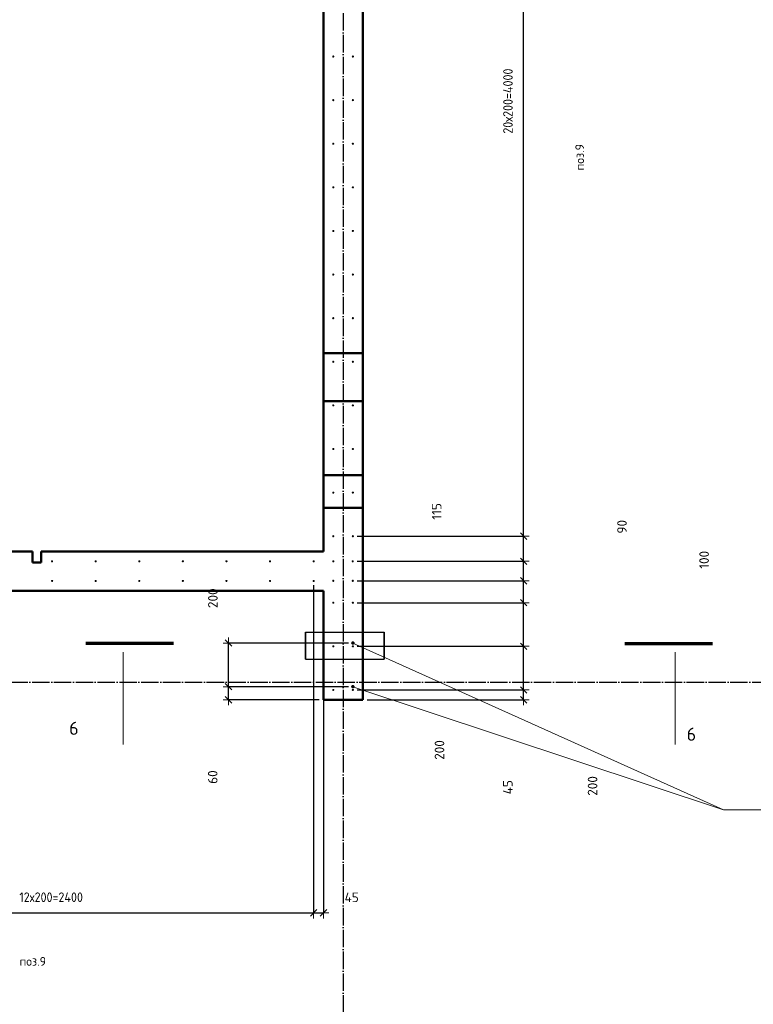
# Model space of a CAD drawing. Header units: millimetres. Extents: x -19950 to 69837, y -2757 to 40090.
# Tile 82 of 136: x 38256 to 41622, y 6923 to 11439. Entities that reach past the tile are written whole.
import ezdxf

# ---------------------------------------------------------------- set-up
doc = ezdxf.new("R2010")
doc.units = ezdxf.units.MM
doc.header["$PDMODE"] = 65
for name, pattern in [('______11', [100, 80, -10, 0, -10]), ('______5', [220, 160, -20, 20, -20]), ('________', [0])]:
    doc.linetypes.add(name, pattern=pattern)
for name, color, linetype, lineweight in [('Standard', 7, 'Continuous', 25), ('Арм.стержн. вертикальными 1', 22, 'Continuous', 35), ('Обозначение разреза_ общее', 7, 'Continuous', 25), ('Размерная линия_ общее', 7, 'Continuous', 13)]:
    doc.layers.add(name, color=color, linetype=linetype, lineweight=lineweight)
doc.layers.add('Арм.стержн. вертикальными 2', color=7, linetype='Continuous', lineweight=35, true_color=0x006e00)
doc.layers.add('Осевая линия_ общее', color=7, linetype='______5', lineweight=13, true_color=0xa0a0a0)
doc.styles.add('ISOCPEUR', font='ISOCPEUR')
doc.dimstyles.new('DIMSTYLE_12', dxfattribs={"dimtxt": 44, "dimasz": 50, "dimexe": 0, "dimexo": 0, "dimgap": 22, "dimtad": 0, "dimdec": 0, "dimrnd": 5, "dimzin": 12, "dimdsep": 46, "dimtxsty": 'ISOCPEUR', "dimblk1": 'ALL_ML_STRICH', "dimblk2": 'ALL_ML_STRICH', "dimsah": 1, "dimcen": 0, "dimclrd": 7, "dimclre": 256, "dimclrt": 7, "dimadec": 0, "dimazin": 0, "dimtfac": 1, "dimtdec": 0, "dimtix": 1, "dimtmove": 2, "dimatfit": 3, "dimfxl": 0, "dimtvp": 1.2, "dimtzin": 0, "dimlwd": 0, "dimlwe": -3, "dimarcsym": 0})
doc.dimstyles.new('DIMSTYLE_17', dxfattribs={"dimtxt": 44, "dimasz": 50, "dimexe": 0, "dimexo": 0, "dimgap": 22, "dimtad": 0, "dimdec": 0, "dimrnd": 5, "dimzin": 12, "dimdsep": 46, "dimtxsty": 'ISOCPEUR', "dimblk1": 'ALL_ML_STRICH', "dimblk2": 'ALL_ML_STRICH', "dimsah": 1, "dimcen": 0, "dimclrd": 7, "dimclre": 256, "dimclrt": 7, "dimadec": 0, "dimazin": 0, "dimtfac": 1, "dimtdec": 0, "dimtix": 1, "dimtmove": 2, "dimatfit": 3, "dimfxl": 0, "dimtzin": 0, "dimlwd": 0, "dimlwe": -3, "dimarcsym": 0})
doc.dimstyles.new('DIMSTYLE_5', dxfattribs={"dimtxt": 44, "dimasz": 50, "dimexe": 0, "dimexo": 0, "dimgap": 22, "dimtad": 2, "dimdec": 0, "dimrnd": 5, "dimzin": 12, "dimdsep": 46, "dimtxsty": 'ISOCPEUR', "dimblk1": 'ALL_ML_STRICH', "dimblk2": 'ALL_ML_STRICH', "dimsah": 1, "dimcen": 0, "dimclrd": 7, "dimclre": 256, "dimclrt": 7, "dimadec": 0, "dimazin": 0, "dimtfac": 1, "dimtdec": 0, "dimtix": 1, "dimtmove": 2, "dimatfit": 3, "dimfxl": 0, "dimtvp": 1.2, "dimtzin": 0, "dimlwd": 0, "dimlwe": -3, "dimarcsym": 0})
doc.dimstyles.new('DIMSTYLE_7', dxfattribs={"dimtxt": 44, "dimasz": 50, "dimexe": 0, "dimexo": 0, "dimgap": 22, "dimtad": 2, "dimdec": 0, "dimrnd": 5, "dimzin": 12, "dimdsep": 46, "dimtxsty": 'ISOCPEUR', "dimblk1": 'ALL_ML_STRICH', "dimblk2": 'ALL_ML_STRICH', "dimsah": 1, "dimcen": 0, "dimclrd": 7, "dimclre": 256, "dimclrt": 7, "dimadec": 0, "dimazin": 0, "dimtfac": 1, "dimtdec": 0, "dimtix": 1, "dimtmove": 2, "dimatfit": 3, "dimfxl": 0, "dimtzin": 0, "dimlwd": 0, "dimlwe": -3, "dimarcsym": 0})

# ---------------------------------------------------------------- blocks, each defined once
blk = doc.blocks.new('ALL_ML_STRICH')
at = {"color": 0, "linetype": 'ByBlock', "lineweight": -2}
for p, q in [((-1, 0), (0.5, 0)), ((-0.3, -0.3), (0.3, 0.3)), ((0, -0.5), (0, 0.5))]:
    blk.add_line(p, q, dxfattribs=at)
blk = doc.blocks.new('*D139')
at = {"layer": 'DEFPOINTS', "color": 7, "linetype": 'Continuous', "lineweight": 13, "transparency": 33554687}
for p in [(39785, 8380), (39214.7, 8320), (39650, 8320)]:
    blk.add_point(p, dxfattribs=at)
at = {"layer": 'Размерная линия_ общее', "color": 253, "linetype": 'Continuous', "lineweight": -2, "true_color": 0xa0a0a0, "transparency": 33554687}
for p, q in [((39765, 8380), (39214.7, 8380)), ((39630, 8320), (39214.7, 8320))]:
    blk.add_line(p, q, dxfattribs=at)
at = {"layer": 'Размерная линия_ общее', "color": 7, "linetype": 'Continuous', "lineweight": -2, "transparency": 33554687}
blk.add_line((39214.7, 8320), (39214.7, 8380), dxfattribs=at)
at = {"layer": 'Размерная линия_ общее', "color": 7, "linetype": 'Continuous', "lineweight": 13, "transparency": 33554687, "xscale": 50, "yscale": 50, "zscale": 50}
for p, rotation in [((39214.7, 8380), 90), ((39214.7, 8320), 270)]:
    blk.add_blockref('ALL_ML_STRICH', p, dxfattribs=dict(at, rotation=rotation))
at = {"layer": 'Размерная линия_ общее', "color": 7, "linetype": 'Continuous', "lineweight": 13, "transparency": 33554687, "insert": (39141.9, 7965.4), "char_height": 44, "width": 88, "attachment_point": 5, "rotation": 90, "style": 'ISOCPEUR'}
blk.add_mtext('\\A1;{60}', dxfattribs=at)
blk = doc.blocks.new('*D140')
at = {"layer": 'DEFPOINTS', "color": 7, "linetype": 'Continuous', "lineweight": 13, "transparency": 33554687}
for p in [(39785, 8580), (39214.7, 8380), (39785, 8380)]:
    blk.add_point(p, dxfattribs=at)
at = {"layer": 'Размерная линия_ общее', "color": 253, "linetype": 'Continuous', "lineweight": -2, "true_color": 0xa0a0a0, "transparency": 33554687}
for p, q in [((39765, 8580), (39214.7, 8580)), ((39765, 8380), (39214.7, 8380))]:
    blk.add_line(p, q, dxfattribs=at)
at = {"layer": 'Размерная линия_ общее', "color": 7, "linetype": 'Continuous', "lineweight": -2, "transparency": 33554687}
blk.add_line((39214.7, 8380), (39214.7, 8580), dxfattribs=at)
at = {"layer": 'Размерная линия_ общее', "color": 7, "linetype": 'Continuous', "lineweight": 13, "transparency": 33554687, "xscale": 50, "yscale": 50, "zscale": 50}
for p, rotation in [((39214.7, 8580), 90), ((39214.7, 8380), 270)]:
    blk.add_blockref('ALL_ML_STRICH', p, dxfattribs=dict(at, rotation=rotation))
at = {"layer": 'Размерная линия_ общее', "color": 7, "linetype": 'Continuous', "lineweight": 13, "transparency": 33554687, "insert": (39142.7, 8785.6), "char_height": 44, "width": 132, "attachment_point": 5, "rotation": 90, "style": 'ISOCPEUR'}
blk.add_mtext('\\A1;{200}', dxfattribs=at)
blk = doc.blocks.new('*D430')
at = {"layer": 'DEFPOINTS', "color": 7, "linetype": 'Continuous', "lineweight": 13, "transparency": 33554687}
for p in [(37205, 8865), (39605, 8865), (37205, 7342.4)]:
    blk.add_point(p, dxfattribs=at)
at = {"layer": 'Размерная линия_ общее', "color": 253, "linetype": 'Continuous', "lineweight": -2, "true_color": 0xa0a0a0, "transparency": 33554687}
for p, q in [((37205, 8845), (37205, 7342.4)), ((39605, 8845), (39605, 7342.4))]:
    blk.add_line(p, q, dxfattribs=at)
at = {"layer": 'Размерная линия_ общее', "color": 7, "linetype": 'Continuous', "lineweight": -2, "transparency": 33554687}
blk.add_line((37205, 7342.4), (39605, 7342.4), dxfattribs=at)
at = {"layer": 'Размерная линия_ общее', "color": 7, "linetype": 'Continuous', "lineweight": 13, "transparency": 33554687, "xscale": 50, "yscale": 50, "zscale": 50, "rotation": 180}
blk.add_blockref('ALL_ML_STRICH', (37205, 7342.4), dxfattribs=at)
at = {"layer": 'Размерная линия_ общее', "color": 7, "linetype": 'Continuous', "lineweight": 13, "transparency": 33554687, "xscale": 50, "yscale": 50, "zscale": 50}
blk.add_blockref('ALL_ML_STRICH', (39605, 7342.4), dxfattribs=at)
at = {"layer": 'Размерная линия_ общее', "color": 7, "linetype": 'Continuous', "lineweight": 13, "transparency": 33554687, "insert": (38255, 7436.4), "char_height": 44, "width": 2.2, "attachment_point": 1, "line_spacing_factor": 0.60241, "style": 'ISOCPEUR'}
blk.add_mtext('\\W0.91;12х200=2400', dxfattribs=at)
blk = doc.blocks.new('*D431')
at = {"layer": 'DEFPOINTS', "color": 7, "linetype": 'Continuous', "lineweight": 13, "transparency": 33554687}
for p in [(39605, 8865), (39650, 8820), (39605, 7342.4)]:
    blk.add_point(p, dxfattribs=at)
at = {"layer": 'Размерная линия_ общее', "color": 253, "linetype": 'Continuous', "lineweight": -2, "true_color": 0xa0a0a0, "transparency": 33554687}
for p, q in [((39605, 8845), (39605, 7342.4)), ((39650, 8800), (39650, 7342.4))]:
    blk.add_line(p, q, dxfattribs=at)
at = {"layer": 'Размерная линия_ общее', "color": 7, "linetype": 'Continuous', "lineweight": -2, "transparency": 33554687}
blk.add_line((39605, 7342.4), (39650, 7342.4), dxfattribs=at)
at = {"layer": 'Размерная линия_ общее', "color": 7, "linetype": 'Continuous', "lineweight": 13, "transparency": 33554687, "xscale": 50, "yscale": 50, "zscale": 50, "rotation": 180}
blk.add_blockref('ALL_ML_STRICH', (39605, 7342.4), dxfattribs=at)
at = {"layer": 'Размерная линия_ общее', "color": 7, "linetype": 'Continuous', "lineweight": 13, "transparency": 33554687, "xscale": 50, "yscale": 50, "zscale": 50}
blk.add_blockref('ALL_ML_STRICH', (39650, 7342.4), dxfattribs=at)
at = {"layer": 'Размерная линия_ общее', "color": 7, "linetype": 'Continuous', "lineweight": 13, "transparency": 33554687, "insert": (39779.7, 7413.9), "char_height": 44, "width": 88, "attachment_point": 5, "style": 'ISOCPEUR'}
blk.add_mtext('\\A1;{45}', dxfattribs=at)
blk = doc.blocks.new('*D436')
at = {"layer": 'DEFPOINTS', "color": 7, "linetype": 'Continuous', "lineweight": 13, "transparency": 33554687}
for p in [(39785, 8365), (39830, 8320), (40568.5, 8320)]:
    blk.add_point(p, dxfattribs=at)
at = {"layer": 'Размерная линия_ общее', "color": 253, "linetype": 'Continuous', "lineweight": -2, "true_color": 0xa0a0a0, "transparency": 33554687}
for p, q in [((39805, 8365), (40568.5, 8365)), ((39850, 8320), (40568.5, 8320))]:
    blk.add_line(p, q, dxfattribs=at)
at = {"layer": 'Размерная линия_ общее', "color": 7, "linetype": 'Continuous', "lineweight": -2, "transparency": 33554687}
blk.add_line((40568.5, 8320), (40568.5, 8365), dxfattribs=at)
at = {"layer": 'Размерная линия_ общее', "color": 7, "linetype": 'Continuous', "lineweight": 13, "transparency": 33554687, "xscale": 50, "yscale": 50, "zscale": 50}
for p, rotation in [((40568.5, 8365), 90), ((40568.5, 8320), 270)]:
    blk.add_blockref('ALL_ML_STRICH', p, dxfattribs=dict(at, rotation=rotation))
at = {"layer": 'Размерная линия_ общее', "color": 7, "linetype": 'Continuous', "lineweight": 13, "transparency": 33554687, "insert": (40496, 7918.8), "char_height": 44, "width": 88, "attachment_point": 5, "rotation": 90, "style": 'ISOCPEUR'}
blk.add_mtext('\\A1;{45}', dxfattribs=at)
blk = doc.blocks.new('*D437')
at = {"layer": 'DEFPOINTS', "color": 7, "linetype": 'Continuous', "lineweight": 13, "transparency": 33554687}
for p in [(39785, 8565), (39785, 8365), (40568.5, 8365)]:
    blk.add_point(p, dxfattribs=at)
at = {"layer": 'Размерная линия_ общее', "color": 253, "linetype": 'Continuous', "lineweight": -2, "true_color": 0xa0a0a0, "transparency": 33554687}
for p, q in [((39805, 8565), (40568.5, 8565)), ((39805, 8365), (40568.5, 8365))]:
    blk.add_line(p, q, dxfattribs=at)
at = {"layer": 'Размерная линия_ общее', "color": 7, "linetype": 'Continuous', "lineweight": -2, "transparency": 33554687}
blk.add_line((40568.5, 8365), (40568.5, 8565), dxfattribs=at)
at = {"layer": 'Размерная линия_ общее', "color": 7, "linetype": 'Continuous', "lineweight": 13, "transparency": 33554687, "xscale": 50, "yscale": 50, "zscale": 50}
for p, rotation in [((40568.5, 8565), 90), ((40568.5, 8365), 270)]:
    blk.add_blockref('ALL_ML_STRICH', p, dxfattribs=dict(at, rotation=rotation))
at = {"layer": 'Размерная линия_ общее', "color": 7, "linetype": 'Continuous', "lineweight": 13, "transparency": 33554687, "insert": (40884.7, 7924.7), "char_height": 44, "width": 132, "attachment_point": 5, "rotation": 90, "style": 'ISOCPEUR'}
blk.add_mtext('\\A1;{200}', dxfattribs=at)
blk = doc.blocks.new('*D438')
at = {"layer": 'DEFPOINTS', "color": 7, "linetype": 'Continuous', "lineweight": 13, "transparency": 33554687}
for p in [(39785, 8765), (39785, 8565), (40568.5, 8565)]:
    blk.add_point(p, dxfattribs=at)
at = {"layer": 'Размерная линия_ общее', "color": 253, "linetype": 'Continuous', "lineweight": -2, "true_color": 0xa0a0a0, "transparency": 33554687}
for p, q in [((39805, 8765), (40568.5, 8765)), ((39805, 8565), (40568.5, 8565))]:
    blk.add_line(p, q, dxfattribs=at)
at = {"layer": 'Размерная линия_ общее', "color": 7, "linetype": 'Continuous', "lineweight": -2, "transparency": 33554687}
blk.add_line((40568.5, 8565), (40568.5, 8765), dxfattribs=at)
at = {"layer": 'Размерная линия_ общее', "color": 7, "linetype": 'Continuous', "lineweight": 13, "transparency": 33554687, "xscale": 50, "yscale": 50, "zscale": 50}
for p, rotation in [((40568.5, 8765), 90), ((40568.5, 8565), 270)]:
    blk.add_blockref('ALL_ML_STRICH', p, dxfattribs=dict(at, rotation=rotation))
at = {"layer": 'Размерная линия_ общее', "color": 7, "linetype": 'Continuous', "lineweight": 13, "transparency": 33554687, "insert": (40182.4, 8089.6), "char_height": 44, "width": 132, "attachment_point": 5, "rotation": 90, "style": 'ISOCPEUR'}
blk.add_mtext('\\A1;{200}', dxfattribs=at)
blk = doc.blocks.new('*D439')
at = {"layer": 'DEFPOINTS', "color": 7, "linetype": 'Continuous', "lineweight": 13, "transparency": 33554687}
for p in [(39784.5, 8865.5), (39785, 8765), (40568.5, 8765)]:
    blk.add_point(p, dxfattribs=at)
at = {"layer": 'Размерная линия_ общее', "color": 253, "linetype": 'Continuous', "lineweight": -2, "true_color": 0xa0a0a0, "transparency": 33554687}
for p, q in [((39804.5, 8865.5), (40568.5, 8865.5)), ((39805, 8765), (40568.5, 8765))]:
    blk.add_line(p, q, dxfattribs=at)
at = {"layer": 'Размерная линия_ общее', "color": 7, "linetype": 'Continuous', "lineweight": -2, "transparency": 33554687}
blk.add_line((40568.5, 8765), (40568.5, 8865.5), dxfattribs=at)
at = {"layer": 'Размерная линия_ общее', "color": 7, "linetype": 'Continuous', "lineweight": 13, "transparency": 33554687, "xscale": 50, "yscale": 50, "zscale": 50}
for p, rotation in [((40568.5, 8865.5), 90), ((40568.5, 8765), 270)]:
    blk.add_blockref('ALL_ML_STRICH', p, dxfattribs=dict(at, rotation=rotation))
at = {"layer": 'Размерная линия_ общее', "color": 7, "linetype": 'Continuous', "lineweight": 13, "transparency": 33554687, "insert": (41396.5, 8961.8), "char_height": 44, "width": 132, "attachment_point": 5, "rotation": 90, "style": 'ISOCPEUR'}
blk.add_mtext('\\A1;{100}', dxfattribs=at)
blk = doc.blocks.new('*D440')
at = {"layer": 'DEFPOINTS', "color": 7, "linetype": 'Continuous', "lineweight": 13, "transparency": 33554687}
for p in [(39784.5, 8955), (39784.5, 8865.5), (40568.5, 8865.5)]:
    blk.add_point(p, dxfattribs=at)
at = {"layer": 'Размерная линия_ общее', "color": 253, "linetype": 'Continuous', "lineweight": -2, "true_color": 0xa0a0a0, "transparency": 33554687}
for p, q in [((39804.5, 8955), (40568.5, 8955)), ((39804.5, 8865.5), (40568.5, 8865.5))]:
    blk.add_line(p, q, dxfattribs=at)
at = {"layer": 'Размерная линия_ общее', "color": 7, "linetype": 'Continuous', "lineweight": -2, "transparency": 33554687}
blk.add_line((40568.5, 8865.5), (40568.5, 8955), dxfattribs=at)
at = {"layer": 'Размерная линия_ общее', "color": 7, "linetype": 'Continuous', "lineweight": 13, "transparency": 33554687, "xscale": 50, "yscale": 50, "zscale": 50}
for p, rotation in [((40568.5, 8955), 90), ((40568.5, 8865.5), 270)]:
    blk.add_blockref('ALL_ML_STRICH', p, dxfattribs=dict(at, rotation=rotation))
at = {"layer": 'Размерная линия_ общее', "color": 7, "linetype": 'Continuous', "lineweight": 13, "transparency": 33554687, "insert": (41019.7, 9113.4), "char_height": 44, "width": 88, "attachment_point": 5, "rotation": 90, "style": 'ISOCPEUR'}
blk.add_mtext('\\A1;{90}', dxfattribs=at)
blk = doc.blocks.new('*D441')
at = {"layer": 'DEFPOINTS', "color": 7, "linetype": 'Continuous', "lineweight": 13, "transparency": 33554687}
for p in [(39785, 9070), (39784.5, 8955), (40568.5, 8955)]:
    blk.add_point(p, dxfattribs=at)
at = {"layer": 'Размерная линия_ общее', "color": 253, "linetype": 'Continuous', "lineweight": -2, "true_color": 0xa0a0a0, "transparency": 33554687}
for p, q in [((39805, 9070), (40568.5, 9070)), ((39804.5, 8955), (40568.5, 8955))]:
    blk.add_line(p, q, dxfattribs=at)
at = {"layer": 'Размерная линия_ общее', "color": 7, "linetype": 'Continuous', "lineweight": -2, "transparency": 33554687}
blk.add_line((40568.5, 8955), (40568.5, 9070), dxfattribs=at)
at = {"layer": 'Размерная линия_ общее', "color": 7, "linetype": 'Continuous', "lineweight": 13, "transparency": 33554687, "xscale": 50, "yscale": 50, "zscale": 50}
for p, rotation in [((40568.5, 9070), 90), ((40568.5, 8955), 270)]:
    blk.add_blockref('ALL_ML_STRICH', p, dxfattribs=dict(at, rotation=rotation))
at = {"layer": 'Размерная линия_ общее', "color": 7, "linetype": 'Continuous', "lineweight": 13, "transparency": 33554687, "insert": (40169.6, 9183.9), "char_height": 44, "width": 132, "attachment_point": 5, "rotation": 90, "style": 'ISOCPEUR'}
blk.add_mtext('\\A1;{115}', dxfattribs=at)
blk = doc.blocks.new('*D442')
at = {"layer": 'DEFPOINTS', "color": 7, "linetype": 'Continuous', "lineweight": 13, "transparency": 33554687}
for p in [(39785, 13070), (39785, 9070), (40568.5, 9070)]:
    blk.add_point(p, dxfattribs=at)
at = {"layer": 'Размерная линия_ общее', "color": 253, "linetype": 'Continuous', "lineweight": -2, "true_color": 0xa0a0a0, "transparency": 33554687}
for p, q in [((39805, 13070), (40568.5, 13070)), ((39805, 9070), (40568.5, 9070))]:
    blk.add_line(p, q, dxfattribs=at)
at = {"layer": 'Размерная линия_ общее', "color": 7, "linetype": 'Continuous', "lineweight": -2, "transparency": 33554687}
blk.add_line((40568.5, 9070), (40568.5, 13070), dxfattribs=at)
at = {"layer": 'Размерная линия_ общее', "color": 7, "linetype": 'Continuous', "lineweight": 13, "transparency": 33554687, "xscale": 50, "yscale": 50, "zscale": 50}
for p, rotation in [((40568.5, 13070), 90), ((40568.5, 9070), 270)]:
    blk.add_blockref('ALL_ML_STRICH', p, dxfattribs=dict(at, rotation=rotation))
at = {"layer": 'Размерная линия_ общее', "color": 7, "linetype": 'Continuous', "lineweight": 13, "transparency": 33554687, "insert": (40474.5, 10916), "char_height": 44, "width": 2.2, "attachment_point": 1, "rotation": 90, "line_spacing_factor": 0.60241, "style": 'ISOCPEUR'}
blk.add_mtext('\\W0.91;20х200=4000', dxfattribs=at)

msp = doc.modelspace()

# ---------------------------------------------------------------- hatches: boundary and pattern name
at = {"layer": 'Арм.стержн. вертикальными 1', "linetype": 'Continuous', "lineweight": 50, "transparency": 33554687}
for points in [[(39700, 11270), (39699.6, 11271.9), (39698.5, 11273.5), (39696.9, 11274.6), (39695, 11275), (39693.1, 11274.6), (39691.5, 11273.5), (39690.4, 11271.9), (39690, 11270), (39690.4, 11268.1), (39691.5, 11266.5), (39693.1, 11265.4), (39695, 11265), (39696.9, 11265.4), (39698.5, 11266.5), (39699.6, 11268.1)], [(39790, 11270), (39789.6, 11271.9), (39788.5, 11273.5), (39786.9, 11274.6), (39785, 11275), (39783.1, 11274.6), (39781.5, 11273.5), (39780.4, 11271.9), (39780, 11270), (39780.4, 11268.1), (39781.5, 11266.5), (39783.1, 11265.4), (39785, 11265), (39786.9, 11265.4), (39788.5, 11266.5), (39789.6, 11268.1)], [(39700, 11070), (39699.6, 11071.9), (39698.5, 11073.5), (39696.9, 11074.6), (39695, 11075), (39693.1, 11074.6), (39691.5, 11073.5), (39690.4, 11071.9), (39690, 11070), (39690.4, 11068.1), (39691.5, 11066.5), (39693.1, 11065.4), (39695, 11065), (39696.9, 11065.4), (39698.5, 11066.5), (39699.6, 11068.1)], [(39790, 11070), (39789.6, 11071.9), (39788.5, 11073.5), (39786.9, 11074.6), (39785, 11075), (39783.1, 11074.6), (39781.5, 11073.5), (39780.4, 11071.9), (39780, 11070), (39780.4, 11068.1), (39781.5, 11066.5), (39783.1, 11065.4), (39785, 11065), (39786.9, 11065.4), (39788.5, 11066.5), (39789.6, 11068.1)], [(39700, 10870), (39699.6, 10871.9), (39698.5, 10873.5), (39696.9, 10874.6), (39695, 10875), (39693.1, 10874.6), (39691.5, 10873.5), (39690.4, 10871.9), (39690, 10870), (39690.4, 10868.1), (39691.5, 10866.5), (39693.1, 10865.4), (39695, 10865), (39696.9, 10865.4), (39698.5, 10866.5), (39699.6, 10868.1)], [(39790, 10870), (39789.6, 10871.9), (39788.5, 10873.5), (39786.9, 10874.6), (39785, 10875), (39783.1, 10874.6), (39781.5, 10873.5), (39780.4, 10871.9), (39780, 10870), (39780.4, 10868.1), (39781.5, 10866.5), (39783.1, 10865.4), (39785, 10865), (39786.9, 10865.4), (39788.5, 10866.5), (39789.6, 10868.1)], [(39700, 10670), (39699.6, 10671.9), (39698.5, 10673.5), (39696.9, 10674.6), (39695, 10675), (39693.1, 10674.6), (39691.5, 10673.5), (39690.4, 10671.9), (39690, 10670), (39690.4, 10668.1), (39691.5, 10666.5), (39693.1, 10665.4), (39695, 10665), (39696.9, 10665.4), (39698.5, 10666.5), (39699.6, 10668.1)], [(39790, 10670), (39789.6, 10671.9), (39788.5, 10673.5), (39786.9, 10674.6), (39785, 10675), (39783.1, 10674.6), (39781.5, 10673.5), (39780.4, 10671.9), (39780, 10670), (39780.4, 10668.1), (39781.5, 10666.5), (39783.1, 10665.4), (39785, 10665), (39786.9, 10665.4), (39788.5, 10666.5), (39789.6, 10668.1)], [(39700, 10470), (39699.6, 10471.9), (39698.5, 10473.5), (39696.9, 10474.6), (39695, 10475), (39693.1, 10474.6), (39691.5, 10473.5), (39690.4, 10471.9), (39690, 10470), (39690.4, 10468.1), (39691.5, 10466.5), (39693.1, 10465.4), (39695, 10465), (39696.9, 10465.4), (39698.5, 10466.5), (39699.6, 10468.1)], [(39790, 10470), (39789.6, 10471.9), (39788.5, 10473.5), (39786.9, 10474.6), (39785, 10475), (39783.1, 10474.6), (39781.5, 10473.5), (39780.4, 10471.9), (39780, 10470), (39780.4, 10468.1), (39781.5, 10466.5), (39783.1, 10465.4), (39785, 10465), (39786.9, 10465.4), (39788.5, 10466.5), (39789.6, 10468.1)], [(39700, 10270), (39699.6, 10271.9), (39698.5, 10273.5), (39696.9, 10274.6), (39695, 10275), (39693.1, 10274.6), (39691.5, 10273.5), (39690.4, 10271.9), (39690, 10270), (39690.4, 10268.1), (39691.5, 10266.5), (39693.1, 10265.4), (39695, 10265), (39696.9, 10265.4), (39698.5, 10266.5), (39699.6, 10268.1)], [(39790, 10270), (39789.6, 10271.9), (39788.5, 10273.5), (39786.9, 10274.6), (39785, 10275), (39783.1, 10274.6), (39781.5, 10273.5), (39780.4, 10271.9), (39780, 10270), (39780.4, 10268.1), (39781.5, 10266.5), (39783.1, 10265.4), (39785, 10265), (39786.9, 10265.4), (39788.5, 10266.5), (39789.6, 10268.1)], [(39700, 10070), (39699.6, 10071.9), (39698.5, 10073.5), (39696.9, 10074.6), (39695, 10075), (39693.1, 10074.6), (39691.5, 10073.5), (39690.4, 10071.9), (39690, 10070), (39690.4, 10068.1), (39691.5, 10066.5), (39693.1, 10065.4), (39695, 10065), (39696.9, 10065.4), (39698.5, 10066.5), (39699.6, 10068.1)], [(39790, 10070), (39789.6, 10071.9), (39788.5, 10073.5), (39786.9, 10074.6), (39785, 10075), (39783.1, 10074.6), (39781.5, 10073.5), (39780.4, 10071.9), (39780, 10070), (39780.4, 10068.1), (39781.5, 10066.5), (39783.1, 10065.4), (39785, 10065), (39786.9, 10065.4), (39788.5, 10066.5), (39789.6, 10068.1)], [(39700, 9870), (39699.6, 9871.9), (39698.5, 9873.5), (39696.9, 9874.6), (39695, 9875), (39693.1, 9874.6), (39691.5, 9873.5), (39690.4, 9871.9), (39690, 9870), (39690.4, 9868.1), (39691.5, 9866.5), (39693.1, 9865.4), (39695, 9865), (39696.9, 9865.4), (39698.5, 9866.5), (39699.6, 9868.1)], [(39790, 9870), (39789.6, 9871.9), (39788.5, 9873.5), (39786.9, 9874.6), (39785, 9875), (39783.1, 9874.6), (39781.5, 9873.5), (39780.4, 9871.9), (39780, 9870), (39780.4, 9868.1), (39781.5, 9866.5), (39783.1, 9865.4), (39785, 9865), (39786.9, 9865.4), (39788.5, 9866.5), (39789.6, 9868.1)], [(39700, 9670), (39699.6, 9671.9), (39698.5, 9673.5), (39696.9, 9674.6), (39695, 9675), (39693.1, 9674.6), (39691.5, 9673.5), (39690.4, 9671.9), (39690, 9670), (39690.4, 9668.1), (39691.5, 9666.5), (39693.1, 9665.4), (39695, 9665), (39696.9, 9665.4), (39698.5, 9666.5), (39699.6, 9668.1)], [(39790, 9670), (39789.6, 9671.9), (39788.5, 9673.5), (39786.9, 9674.6), (39785, 9675), (39783.1, 9674.6), (39781.5, 9673.5), (39780.4, 9671.9), (39780, 9670), (39780.4, 9668.1), (39781.5, 9666.5), (39783.1, 9665.4), (39785, 9665), (39786.9, 9665.4), (39788.5, 9666.5), (39789.6, 9668.1)], [(39700, 9470), (39699.6, 9471.9), (39698.5, 9473.5), (39696.9, 9474.6), (39695, 9475), (39693.1, 9474.6), (39691.5, 9473.5), (39690.4, 9471.9), (39690, 9470), (39690.4, 9468.1), (39691.5, 9466.5), (39693.1, 9465.4), (39695, 9465), (39696.9, 9465.4), (39698.5, 9466.5), (39699.6, 9468.1)], [(39790, 9470), (39789.6, 9471.9), (39788.5, 9473.5), (39786.9, 9474.6), (39785, 9475), (39783.1, 9474.6), (39781.5, 9473.5), (39780.4, 9471.9), (39780, 9470), (39780.4, 9468.1), (39781.5, 9466.5), (39783.1, 9465.4), (39785, 9465), (39786.9, 9465.4), (39788.5, 9466.5), (39789.6, 9468.1)], [(39700, 9270), (39699.6, 9271.9), (39698.5, 9273.5), (39696.9, 9274.6), (39695, 9275), (39693.1, 9274.6), (39691.5, 9273.5), (39690.4, 9271.9), (39690, 9270), (39690.4, 9268.1), (39691.5, 9266.5), (39693.1, 9265.4), (39695, 9265), (39696.9, 9265.4), (39698.5, 9266.5), (39699.6, 9268.1)], [(39790, 9270), (39789.6, 9271.9), (39788.5, 9273.5), (39786.9, 9274.6), (39785, 9275), (39783.1, 9274.6), (39781.5, 9273.5), (39780.4, 9271.9), (39780, 9270), (39780.4, 9268.1), (39781.5, 9266.5), (39783.1, 9265.4), (39785, 9265), (39786.9, 9265.4), (39788.5, 9266.5), (39789.6, 9268.1)], [(39700, 9070), (39699.6, 9071.9), (39698.5, 9073.5), (39696.9, 9074.6), (39695, 9075), (39693.1, 9074.6), (39691.5, 9073.5), (39690.4, 9071.9), (39690, 9070), (39690.4, 9068.1), (39691.5, 9066.5), (39693.1, 9065.4), (39695, 9065), (39696.9, 9065.4), (39698.5, 9066.5), (39699.6, 9068.1)], [(39790, 9070), (39789.6, 9071.9), (39788.5, 9073.5), (39786.9, 9074.6), (39785, 9075), (39783.1, 9074.6), (39781.5, 9073.5), (39780.4, 9071.9), (39780, 9070), (39780.4, 9068.1), (39781.5, 9066.5), (39783.1, 9065.4), (39785, 9065), (39786.9, 9065.4), (39788.5, 9066.5), (39789.6, 9068.1)], [(38410, 8955), (38409.6, 8956.9), (38408.5, 8958.5), (38406.9, 8959.6), (38405, 8960), (38403.1, 8959.6), (38401.5, 8958.5), (38400.4, 8956.9), (38400, 8955), (38400.4, 8953.1), (38401.5, 8951.5), (38403.1, 8950.4), (38405, 8950), (38406.9, 8950.4), (38408.5, 8951.5), (38409.6, 8953.1)], [(38610, 8955), (38609.6, 8956.9), (38608.5, 8958.5), (38606.9, 8959.6), (38605, 8960), (38603.1, 8959.6), (38601.5, 8958.5), (38600.4, 8956.9), (38600, 8955), (38600.4, 8953.1), (38601.5, 8951.5), (38603.1, 8950.4), (38605, 8950), (38606.9, 8950.4), (38608.5, 8951.5), (38609.6, 8953.1)], [(38810, 8955), (38809.6, 8956.9), (38808.5, 8958.5), (38806.9, 8959.6), (38805, 8960), (38803.1, 8959.6), (38801.5, 8958.5), (38800.4, 8956.9), (38800, 8955), (38800.4, 8953.1), (38801.5, 8951.5), (38803.1, 8950.4), (38805, 8950), (38806.9, 8950.4), (38808.5, 8951.5), (38809.6, 8953.1)], [(39010, 8955), (39009.6, 8956.9), (39008.5, 8958.5), (39006.9, 8959.6), (39005, 8960), (39003.1, 8959.6), (39001.5, 8958.5), (39000.4, 8956.9), (39000, 8955), (39000.4, 8953.1), (39001.5, 8951.5), (39003.1, 8950.4), (39005, 8950), (39006.9, 8950.4), (39008.5, 8951.5), (39009.6, 8953.1)], [(39210, 8955), (39209.6, 8956.9), (39208.5, 8958.5), (39206.9, 8959.6), (39205, 8960), (39203.1, 8959.6), (39201.5, 8958.5), (39200.4, 8956.9), (39200, 8955), (39200.4, 8953.1), (39201.5, 8951.5), (39203.1, 8950.4), (39205, 8950), (39206.9, 8950.4), (39208.5, 8951.5), (39209.6, 8953.1)], [(39410, 8955), (39409.6, 8956.9), (39408.5, 8958.5), (39406.9, 8959.6), (39405, 8960), (39403.1, 8959.6), (39401.5, 8958.5), (39400.4, 8956.9), (39400, 8955), (39400.4, 8953.1), (39401.5, 8951.5), (39403.1, 8950.4), (39405, 8950), (39406.9, 8950.4), (39408.5, 8951.5), (39409.6, 8953.1)], [(39610, 8955), (39609.6, 8956.9), (39608.5, 8958.5), (39606.9, 8959.6), (39605, 8960), (39603.1, 8959.6), (39601.5, 8958.5), (39600.4, 8956.9), (39600, 8955), (39600.4, 8953.1), (39601.5, 8951.5), (39603.1, 8950.4), (39605, 8950), (39606.9, 8950.4), (39608.5, 8951.5), (39609.6, 8953.1)], [(39700, 8955), (39699.6, 8956.9), (39698.5, 8958.5), (39696.9, 8959.6), (39695, 8960), (39693.1, 8959.6), (39691.5, 8958.5), (39690.4, 8956.9), (39690, 8955), (39690.4, 8953.1), (39691.5, 8951.5), (39693.1, 8950.4), (39695, 8950), (39696.9, 8950.4), (39698.5, 8951.5), (39699.6, 8953.1)], [(39789.5, 8955), (39789.2, 8956.9), (39788.1, 8958.5), (39786.4, 8959.6), (39784.5, 8960), (39782.6, 8959.6), (39781, 8958.5), (39779.9, 8956.9), (39779.5, 8955), (39779.9, 8953.1), (39781, 8951.5), (39782.6, 8950.4), (39784.5, 8950), (39786.4, 8950.4), (39788.1, 8951.5), (39789.2, 8953.1)], [(38410, 8865), (38409.6, 8866.9), (38408.5, 8868.5), (38406.9, 8869.6), (38405, 8870), (38403.1, 8869.6), (38401.5, 8868.5), (38400.4, 8866.9), (38400, 8865), (38400.4, 8863.1), (38401.5, 8861.5), (38403.1, 8860.4), (38405, 8860), (38406.9, 8860.4), (38408.5, 8861.5), (38409.6, 8863.1)], [(38610, 8865), (38609.6, 8866.9), (38608.5, 8868.5), (38606.9, 8869.6), (38605, 8870), (38603.1, 8869.6), (38601.5, 8868.5), (38600.4, 8866.9), (38600, 8865), (38600.4, 8863.1), (38601.5, 8861.5), (38603.1, 8860.4), (38605, 8860), (38606.9, 8860.4), (38608.5, 8861.5), (38609.6, 8863.1)], [(38810, 8865), (38809.6, 8866.9), (38808.5, 8868.5), (38806.9, 8869.6), (38805, 8870), (38803.1, 8869.6), (38801.5, 8868.5), (38800.4, 8866.9), (38800, 8865), (38800.4, 8863.1), (38801.5, 8861.5), (38803.1, 8860.4), (38805, 8860), (38806.9, 8860.4), (38808.5, 8861.5), (38809.6, 8863.1)], [(39010, 8865), (39009.6, 8866.9), (39008.5, 8868.5), (39006.9, 8869.6), (39005, 8870), (39003.1, 8869.6), (39001.5, 8868.5), (39000.4, 8866.9), (39000, 8865), (39000.4, 8863.1), (39001.5, 8861.5), (39003.1, 8860.4), (39005, 8860), (39006.9, 8860.4), (39008.5, 8861.5), (39009.6, 8863.1)], [(39210, 8865), (39209.6, 8866.9), (39208.5, 8868.5), (39206.9, 8869.6), (39205, 8870), (39203.1, 8869.6), (39201.5, 8868.5), (39200.4, 8866.9), (39200, 8865), (39200.4, 8863.1), (39201.5, 8861.5), (39203.1, 8860.4), (39205, 8860), (39206.9, 8860.4), (39208.5, 8861.5), (39209.6, 8863.1)], [(39410, 8865), (39409.6, 8866.9), (39408.5, 8868.5), (39406.9, 8869.6), (39405, 8870), (39403.1, 8869.6), (39401.5, 8868.5), (39400.4, 8866.9), (39400, 8865), (39400.4, 8863.1), (39401.5, 8861.5), (39403.1, 8860.4), (39405, 8860), (39406.9, 8860.4), (39408.5, 8861.5), (39409.6, 8863.1)], [(39610, 8865), (39609.6, 8866.9), (39608.5, 8868.5), (39606.9, 8869.6), (39605, 8870), (39603.1, 8869.6), (39601.5, 8868.5), (39600.4, 8866.9), (39600, 8865), (39600.4, 8863.1), (39601.5, 8861.5), (39603.1, 8860.4), (39605, 8860), (39606.9, 8860.4), (39608.5, 8861.5), (39609.6, 8863.1)], [(39700, 8865.5), (39699.6, 8867.4), (39698.5, 8869), (39696.9, 8870.1), (39695, 8870.5), (39693.1, 8870.1), (39691.5, 8869), (39690.4, 8867.4), (39690, 8865.5), (39690.4, 8863.6), (39691.5, 8861.9), (39693.1, 8860.8), (39695, 8860.5), (39696.9, 8860.8), (39698.5, 8861.9), (39699.6, 8863.6)], [(39789.5, 8865.5), (39789.2, 8867.4), (39788.1, 8869), (39786.4, 8870.1), (39784.5, 8870.5), (39782.6, 8870.1), (39781, 8869), (39779.9, 8867.4), (39779.5, 8865.5), (39779.9, 8863.6), (39781, 8861.9), (39782.6, 8860.8), (39784.5, 8860.5), (39786.4, 8860.8), (39788.1, 8861.9), (39789.2, 8863.6)], [(39700, 8765), (39699.6, 8766.9), (39698.5, 8768.5), (39696.9, 8769.6), (39695, 8770), (39693.1, 8769.6), (39691.5, 8768.5), (39690.4, 8766.9), (39690, 8765), (39690.4, 8763.1), (39691.5, 8761.5), (39693.1, 8760.4), (39695, 8760), (39696.9, 8760.4), (39698.5, 8761.5), (39699.6, 8763.1)], [(39790, 8765), (39789.6, 8766.9), (39788.5, 8768.5), (39786.9, 8769.6), (39785, 8770), (39783.1, 8769.6), (39781.5, 8768.5), (39780.4, 8766.9), (39780, 8765), (39780.4, 8763.1), (39781.5, 8761.5), (39783.1, 8760.4), (39785, 8760), (39786.9, 8760.4), (39788.5, 8761.5), (39789.6, 8763.1)], [(39700, 8565), (39699.6, 8566.9), (39698.5, 8568.5), (39696.9, 8569.6), (39695, 8570), (39693.1, 8569.6), (39691.5, 8568.5), (39690.4, 8566.9), (39690, 8565), (39690.4, 8563.1), (39691.5, 8561.5), (39693.1, 8560.4), (39695, 8560), (39696.9, 8560.4), (39698.5, 8561.5), (39699.6, 8563.1)], [(39790, 8565), (39789.6, 8566.9), (39788.5, 8568.5), (39786.9, 8569.6), (39785, 8570), (39783.1, 8569.6), (39781.5, 8568.5), (39780.4, 8566.9), (39780, 8565), (39780.4, 8563.1), (39781.5, 8561.5), (39783.1, 8560.4), (39785, 8560), (39786.9, 8560.4), (39788.5, 8561.5), (39789.6, 8563.1)], [(39700, 8365), (39699.6, 8366.9), (39698.5, 8368.5), (39696.9, 8369.6), (39695, 8370), (39693.1, 8369.6), (39691.5, 8368.5), (39690.4, 8366.9), (39690, 8365), (39690.4, 8363.1), (39691.5, 8361.5), (39693.1, 8360.4), (39695, 8360), (39696.9, 8360.4), (39698.5, 8361.5), (39699.6, 8363.1)], [(39790, 8365), (39789.6, 8366.9), (39788.5, 8368.5), (39786.9, 8369.6), (39785, 8370), (39783.1, 8369.6), (39781.5, 8368.5), (39780.4, 8366.9), (39780, 8365), (39780.4, 8363.1), (39781.5, 8361.5), (39783.1, 8360.4), (39785, 8360), (39786.9, 8360.4), (39788.5, 8361.5), (39789.6, 8363.1)]]:
    msp.add_hatch(color=4, dxfattribs=at).paths.add_polyline_path(points)
at = {"layer": 'Арм.стержн. вертикальными 2', "linetype": 'Continuous', "lineweight": 50, "transparency": 33554687}
for points in [[(39793, 8580), (39792.4, 8583.1), (39790.7, 8585.7), (39788.1, 8587.4), (39785, 8588), (39781.9, 8587.4), (39779.3, 8585.7), (39777.6, 8583.1), (39777, 8580), (39777.6, 8576.9), (39779.3, 8574.3), (39781.9, 8572.6), (39785, 8572), (39788.1, 8572.6), (39790.7, 8574.3), (39792.4, 8576.9)], [(39793, 8380), (39792.4, 8383.1), (39790.7, 8385.7), (39788.1, 8387.4), (39785, 8388), (39781.9, 8387.4), (39779.3, 8385.7), (39777.6, 8383.1), (39777, 8380), (39777.6, 8376.9), (39779.3, 8374.3), (39781.9, 8372.6), (39785, 8372), (39788.1, 8372.6), (39790.7, 8374.3), (39792.4, 8376.9)]]:
    msp.add_hatch(color=7, dxfattribs=at).paths.add_polyline_path(points)

# ---------------------------------------------------------------- linework, layer by layer
at = {"color": 7, "linetype": 'Continuous', "lineweight": 50, "transparency": 33554687}
for p, q in [((37120, 9000), (38315, 9000)), ((38315, 9000), (38315, 8950)), ((38355, 8950), (38355, 9000)), ((38355, 9000), (39650, 9000)), ((38315, 8950), (38355, 8950)), ((39650, 8820), (37120, 8820))]:
    msp.add_line(p, q, dxfattribs=at)
at = {"color": 52, "linetype": 'Continuous', "lineweight": -3, "transparency": 33554687}
for p, q in [((39568.2, 8630.7), (39928.2, 8630.7)), ((39568.2, 8630.7), (39928.2, 8630.7)), ((39568.2, 8630.7), (39568.2, 8506.4)), ((39568.2, 8506.4), (39568.2, 8630.7)), ((39928.2, 8630.7), (39928.2, 8506.4)), ((39928.2, 8506.4), (39928.2, 8630.7)), ((39568.2, 8506.4), (39928.2, 8506.4)), ((39568.2, 8506.4), (39928.2, 8506.4))]:
    msp.add_line(p, q, dxfattribs=at)
at = {"layer": 'Standard', "color": 7, "linetype": 'Continuous', "lineweight": 50, "transparency": 33554687}
for p, q in [((39650, 9000), (39650, 14100)), ((39830, 14100), (39830, 8320)), ((39650, 8320), (39650, 8820)), ((39830, 8320), (39650, 8320))]:
    msp.add_line(p, q, dxfattribs=at)
at = {"layer": 'Standard', "color": 7, "linetype": '________', "lineweight": 50, "transparency": 33554687}
for p, q in [((39830, 9910), (39650, 9910)), ((39650, 9690), (39830, 9690)), ((39830, 9350), (39650, 9350)), ((39650, 9200), (39830, 9200))]:
    msp.add_line(p, q, dxfattribs=at)
at = {"layer": 'Арм.стержн. вертикальными 2', "color": 7, "linetype": 'Continuous', "lineweight": 13, "transparency": 33554687}
for q in [(39785, 8580), (39785, 8380), (43875.5, 7814.8)]:
    msp.add_line((41485.5, 7814.8), q, dxfattribs=at)
at = {"layer": 'Обозначение разреза_ общее', "color": 7, "linetype": 'Continuous', "lineweight": 70, "transparency": 33554687}
for p, q in [((38962.5, 8578.5), (38560.5, 8578.5)), ((41032.5, 8578.5), (41434.5, 8578.5))]:
    msp.add_line(p, q, dxfattribs=at)
at = {"layer": 'Обозначение разреза_ общее', "color": 7, "linetype": 'Continuous', "lineweight": 13, "transparency": 33554687}
for p, q in [((38731.8, 8538.5), (38731.8, 8114.5)), ((41263.2, 8538.5), (41263.2, 8114.5))]:
    msp.add_line(p, q, dxfattribs=at)
at = {"layer": 'Осевая линия_ общее', "color": 253, "linetype": '______11', "lineweight": -3, "true_color": 0xa0a0a0, "transparency": 33554687}
for p, q in [((39740, 14272), (39740, -2614.4)), ((25200, 8400), (69714.9, 8400))]:
    msp.add_line(p, q, dxfattribs=at)

# ---------------------------------------------------------------- texts
at = {"layer": 'Standard', "color": 7, "linetype": 'Continuous', "lineweight": 13, "transparency": 33554687, "insert": (40845.6, 10747.6), "char_height": 40, "width": 140.769, "attachment_point": 7, "rotation": 90, "style": 'ISOCPEUR'}
msp.add_mtext('\\A1;{\\fISOCPEUR|i0|b0;\\H40.000000;\\W1.000000;\\C7;поз.9}\\P', dxfattribs=at)
at = {"layer": 'Standard', "color": 7, "linetype": 'Continuous', "lineweight": 13, "transparency": 33554687, "insert": (38255.8, 7100.1), "char_height": 40, "width": 140.769, "attachment_point": 7, "style": 'ISOCPEUR'}
msp.add_mtext('\\A1;{\\fISOCPEUR|i0|b0;\\H40.000000;\\W1.000000;\\C7;поз.9}\\P', dxfattribs=at)
at = {"layer": 'Обозначение разреза_ общее', "color": 7, "linetype": 'Continuous', "lineweight": 13, "transparency": 33554687, "char_height": 60, "width": 65.333, "attachment_point": 7, "style": 'ISOCPEUR'}
for insert in [(38483.4, 8159), (41316.5, 8131.9)]:
    msp.add_mtext('\\A1;{\\fISOCPEUR|i0|b0;\\H60.000000;\\W1.000000;\\C7;6}\\P', dxfattribs=dict(at, insert=insert))

# ---------------------------------------------------------------- dimensions: what is measured, and where the dimension line sits
at = {"layer": 'Размерная линия_ общее', "color": 7, "linetype": 'Continuous', "lineweight": 13, "transparency": 33554687}
dim = msp.add_linear_dim(base=(40568.5, 13070), p1=(39805, 9070), p2=(39805, 13070), angle=90, text='\\W0.91;20х200=4000', dimstyle='DIMSTYLE_7', override={"dimpost": '<>', "dimclrd": 7, "dimclre": 253, "dimclrt": 7, "dimlwd": 0, "dimlwe": 65533}, dxfattribs=at)
dim.commit()
dim.dimension.update_dxf_attribs({"geometry": '*D442', "text_midpoint": (40546.5, 11070), "dimtype": 160})
for base, p1, p2, dimstyle, picture, middle in [((40568.5, 9070), (39804.5, 8955), (39805, 9070), 'DIMSTYLE_5', '*D441', (40169.6, 9183.9)), ((40568.5157, 8955), (39804.5313, 8865.4687), (39804.5313, 8955), 'DIMSTYLE_12', '*D440', (41019.6513, 9113.3792)), ((40568.5157, 8865.4687), (39804.9997, 8765), (39804.5313, 8865.4687), 'DIMSTYLE_12', '*D439', (41396.5157, 8961.8069)), ((39214.7, 8580), (39765, 8380), (39765, 8580), 'DIMSTYLE_7', '*D140', (39142.7, 8785.6)), ((40568.5, 8765), (39805, 8565), (39805, 8765), 'DIMSTYLE_7', '*D438', (40182.4, 8089.6)), ((40568.5, 8565), (39805, 8365), (39805, 8565), 'DIMSTYLE_17', '*D437', (40884.7, 7924.7)), ((39214.7, 8380), (39630, 8320), (39765, 8380), 'DIMSTYLE_5', '*D139', (39141.9, 7965.4)), ((40568.5, 8365), (39850, 8320), (39805, 8365), 'DIMSTYLE_5', '*D436', (40496, 7918.8))]:
    dim = msp.add_linear_dim(base=base, p1=p1, p2=p2, angle=90, dimstyle=dimstyle, override={"dimpost": '<>', "dimclrd": 7, "dimclre": 253, "dimclrt": 7, "dimlwd": 0, "dimlwe": 65533}, dxfattribs=at)
    dim.commit()
    dim.dimension.update_dxf_attribs({"geometry": picture, "text_midpoint": middle, "dimtype": 160})
dim = msp.add_linear_dim(base=(39605, 7342.4), p1=(37205, 8845), p2=(39605, 8845), text='\\W0.91;12х200=2400', dimstyle='DIMSTYLE_7', override={"dimpost": '<>', "dimclrd": 7, "dimclre": 253, "dimclrt": 7, "dimlwd": 0, "dimlwe": 65533}, dxfattribs=at)
dim.commit()
dim.dimension.update_dxf_attribs({"geometry": '*D430', "text_midpoint": (38405, 7364.4), "dimtype": 160})
dim = msp.add_linear_dim(base=(39650, 7342.4), p1=(39605, 8845), p2=(39650, 8800), dimstyle='DIMSTYLE_5', override={"dimpost": '<>', "dimclrd": 7, "dimclre": 253, "dimclrt": 7, "dimlwd": 0, "dimlwe": 65533}, dxfattribs=at)
dim.commit()
dim.dimension.update_dxf_attribs({"geometry": '*D431', "text_midpoint": (39779.7, 7413.9), "dimtype": 160})

doc.saveas('drawing.dxf')
